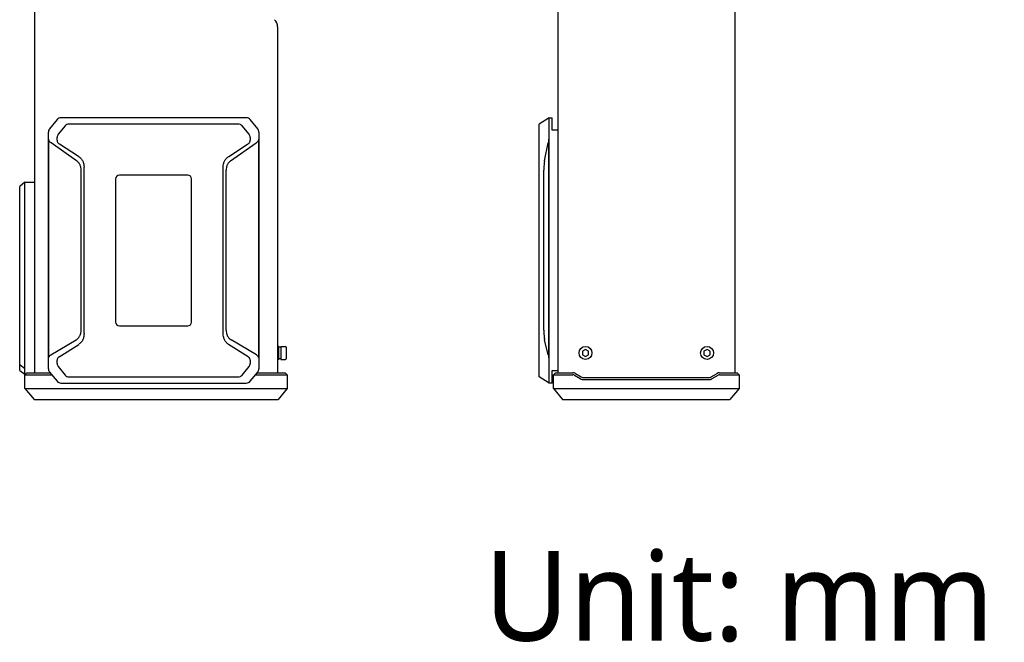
# Model space of a CAD drawing. Header units: millimetres. Extents: x 97 to 480, y 50 to 379.
# Tile 4 of 7: x 282 to 480, y 50 to 175. Entities that reach past the tile are written whole.
import ezdxf

# ---------------------------------------------------------------- set-up
doc = ezdxf.new("R2010")
doc.units = ezdxf.units.MM
doc.header["$LTSCALE"] = 32.67
doc.layers.get('0').update_dxf_attribs({"linetype": 'CONTINUOUS'})
doc.layers.add('00_COMPONENTS', color=7, linetype='CONTINUOUS')
doc.styles.get("Standard").update_dxf_attribs({"font": 'Roboto-Regular.ttf'})

msp = doc.modelspace()

# ---------------------------------------------------------------- linework, layer by layer
at = {"layer": '00_COMPONENTS', "color": 7}
for p, q in [((285.2799, 356.4716), (285.2799, 104.4416)), ((425.7772, 356.4716), (425.7772, 104.4416)), ((390.2772, 191.7066), (390.2772, 104.4416)), ((334.0299, 173.8782), (334.0299, 104.4416)), ((289.7823, 155.2407), (288.2591, 153.3831)), ((327.7591, 155.6066), (290.5556, 155.6066)), ((326.1331, 154.3566), (292.1817, 154.3566)), ((330.0556, 153.3831), (328.5324, 155.2407)), ((388.5272, 155.6066), (386.5272, 154.3566)), ((386.5272, 103.6066), (386.5272, 154.3566)), ((388.5272, 155.6066), (389.1272, 155.6066)), ((388.5272, 102.3566), (388.5272, 155.6066)), ((389.1272, 153.1066), (389.1272, 155.6066)), ((288.0324, 105.2142), (288.0324, 152.7491)), ((291.4084, 153.9907), (290.0091, 152.2842)), ((328.3056, 152.2842), (326.9063, 153.9907)), ((330.2824, 152.7491), (330.2824, 105.2142)), ((390.2772, 153.1066), (389.1272, 153.1066)), ((288.1199, 107.3968), (288.1199, 151.3004)), ((293.7118, 146.9587), (288.5852, 150.5484)), ((289.7824, 151.0958), (289.7824, 151.6502)), ((294.0953, 147.8484), (290.2926, 150.2803)), ((324.2194, 147.8484), (328.0221, 150.2803)), ((324.6029, 146.9587), (329.7295, 150.5484)), ((328.5324, 151.6502), (328.5324, 151.0958)), ((330.1949, 151.3004), (330.1949, 107.3968)), ((387.6084, 146.9587), (388.3591, 150.5484)), ((388.4272, 151.3004), (388.4272, 107.3968)), ((294.6074, 113.0054), (294.6074, 145.0828)), ((295.1965, 112.3074), (295.1965, 145.7034)), ((323.1182, 112.3074), (323.1182, 145.7034)), ((323.7074, 113.0054), (323.7074, 145.0828)), ((387.4772, 113.0054), (387.4772, 145.0828)), ((283.2799, 142.6828), (282.2799, 141.8168)), ((283.2799, 142.6828), (285.2799, 142.6828)), ((283.2799, 104.1466), (283.2799, 142.6828)), ((301.5324, 143.3566), (301.5324, 114.6066)), ((316.0324, 144.1066), (302.2824, 144.1066)), ((316.7824, 114.6066), (316.7824, 143.3566)), ((282.2799, 104.8966), (282.2799, 141.8168)), ((302.2824, 113.8566), (316.0324, 113.8566)), ((288.5172, 108.0256), (293.5945, 111.0319)), ((329.7975, 108.0256), (324.7202, 111.0319)), ((388.3691, 108.0256), (387.6255, 111.0319)), ((290.174, 107.6071), (294.1163, 110.1283)), ((328.1407, 107.6071), (324.1984, 110.1283)), ((334.2799, 109.7066), (334.0299, 109.7066)), ((334.2799, 107.1066), (334.2799, 109.7066)), ((334.6549, 109.5566), (334.2799, 109.5566)), ((334.6549, 109.7066), (335.6299, 109.7066)), ((334.6549, 109.7066), (334.6549, 107.1066)), ((335.7799, 109.5566), (335.7799, 107.2566)), ((395.2025, 108.768), (395.2019, 108.0463)), ((395.8279, 109.1283), (395.2025, 108.768)), ((396.4525, 108.7669), (395.8279, 109.1283)), ((396.4519, 108.0453), (396.4525, 108.7669)), ((419.6025, 108.768), (419.6019, 108.0463)), ((420.2279, 109.1283), (419.6025, 108.768)), ((420.8525, 108.7669), (420.2279, 109.1283)), ((420.8519, 108.0453), (420.8525, 108.7669)), ((289.7824, 106.3131), (289.7824, 106.9338)), ((328.5324, 106.9338), (328.5324, 106.3131)), ((334.2799, 107.1066), (334.0299, 107.1066)), ((334.6549, 107.2566), (334.2799, 107.2566)), ((334.6549, 107.1066), (335.6299, 107.1066)), ((395.2019, 108.0463), (395.8266, 107.6849)), ((395.8266, 107.6849), (396.4519, 108.0453)), ((419.6019, 108.0463), (420.2266, 107.6849)), ((420.2266, 107.6849), (420.8519, 108.0453)), ((282.2799, 106.0641), (283.2799, 105.2825)), ((282.2799, 104.8966), (283.2799, 104.1466)), ((290.0091, 105.679), (291.4084, 103.9726)), ((326.9063, 103.9726), (328.3056, 105.679)), ((389.1272, 104.8566), (390.2772, 104.8566)), ((389.1272, 102.3566), (389.1272, 104.8566)), ((283.4349, 104.1466), (283.2799, 104.1466)), ((283.7299, 104.4416), (283.3299, 104.0416)), ((283.3299, 104.0416), (288.7007, 104.0416)), ((283.3299, 101.2916), (283.3299, 104.0416)), ((283.7299, 104.4416), (288.3727, 104.4416)), ((288.2591, 104.5801), (289.7823, 102.7226)), ((292.1817, 103.6066), (326.1331, 103.6066)), ((328.5324, 102.7226), (330.0556, 104.5801)), ((329.6141, 104.0416), (335.9799, 104.0416)), ((329.9421, 104.4416), (335.5799, 104.4416)), ((335.5799, 104.4416), (335.9799, 104.0416)), ((335.9799, 104.0416), (335.9799, 101.2916)), ((388.5272, 102.3566), (386.5272, 103.6066)), ((389.7772, 104.4416), (389.3772, 104.0416)), ((389.3772, 104.0416), (393.3076, 104.0416)), ((389.3772, 101.2916), (389.3772, 104.0416)), ((389.7772, 104.4416), (393.3076, 104.4416)), ((393.6163, 103.9561), (394.7812, 103.2572)), ((393.8221, 104.2991), (394.987, 103.6002)), ((395.5015, 103.4577), (420.5534, 103.4577)), ((395.5015, 103.0577), (420.5534, 103.0577)), ((421.0679, 103.6002), (422.2328, 104.2991)), ((421.2737, 103.2572), (422.4386, 103.9561)), ((422.7473, 104.4416), (426.2772, 104.4416)), ((422.7473, 104.0416), (426.6772, 104.0416)), ((426.2772, 104.4416), (426.6772, 104.0416)), ((426.6772, 104.0416), (426.6772, 101.2916)), ((283.3299, 101.2916), (335.9799, 101.2916)), ((283.3299, 101.2916), (285.1799, 99.0416)), ((290.5556, 102.3566), (327.7591, 102.3566)), ((335.9799, 101.2916), (334.1299, 99.0416)), ((389.1272, 102.3566), (388.5272, 102.3566)), ((389.3772, 101.2916), (426.6772, 101.2916)), ((389.3772, 101.2916), (391.2272, 99.0416)), ((426.6772, 101.2916), (424.8272, 99.0416)), ((285.1799, 99.0416), (334.1299, 99.0416)), ((391.2272, 99.0416), (424.8272, 99.0416))]:
    msp.add_line(p, q, dxfattribs=at)
for centre in [(395.8272, 108.4066), (420.2272, 108.4066)]:
    msp.add_circle(centre, 1.3, dxfattribs=at)
for centre, radius, start, end in [((332.0299, 173.8782), 2, 0, 45), ((290.5556, 154.6066), 1, 90, 140.648247), ((292.1817, 153.3566), 1, 90, 140.648247), ((326.1331, 153.3566), 1, 39.351753, 90), ((327.7591, 154.6066), 1, 39.351753, 90), ((289.0324, 152.7491), 1, 140.648247, 180), ((290.7824, 151.6502), 1, 140.648247, 180), ((327.5324, 151.6502), 1, 0, 39.351753), ((329.2824, 152.7491), 1, 0, 39.351753), ((302.2824, 143.3566), 0.75, 90, 180), ((316.0324, 143.3566), 0.75, 0, 90), ((302.2824, 114.6066), 0.75, 180, 270), ((316.0324, 114.6066), 0.75, 270, 360), ((335.6299, 109.5566), 0.15, 0, 90), ((335.6299, 107.2566), 0.15, 270, 360), ((289.0324, 105.2142), 1, 180, 219.351753), ((290.7824, 106.3131), 1, 180, 219.351753), ((327.5324, 106.3131), 1, 320.648247, 360), ((329.2824, 105.2142), 1, 320.648247, 360), ((292.1817, 104.6066), 1, 219.351753, 270), ((326.1331, 104.6066), 1, 270, 320.648247), ((393.3076, 103.4416), 1, 59.036274, 90), ((393.3076, 103.4416), 0.6, 59.036274, 90), ((395.5015, 104.4577), 1.4, 239.036274, 270), ((395.5015, 104.4577), 1, 239.036274, 270), ((420.5534, 104.4577), 1, 270, 300.963726), ((420.5534, 104.4577), 1.4, 270, 300.963726), ((422.7473, 103.4416), 1, 90, 120.963726), ((422.7473, 103.4416), 0.6, 90, 120.963726), ((290.5556, 103.3566), 1, 219.351753, 270), ((327.7591, 103.3566), 1, 270, 320.648247)]:
    msp.add_arc(centre, radius, start, end, dxfattribs=at)
for points, knots in [([(288.5852, 150.5484), (288.5227, 150.5921), (288.4038, 150.689), (288.2538, 150.8641), (288.165, 151.0363), (288.1266, 151.1852), (288.1199, 151.262), (288.1199, 151.3004)], [0, 0, 0, 0, 0.24939783, 0.49911427, 0.7491017, 0.87452564, 1, 1, 1, 1]), ([(289.7824, 151.0958), (289.7824, 151.054), (289.7893, 150.9703), (289.8295, 150.8078), (289.9243, 150.6187), (290.0891, 150.4278), (290.2223, 150.3253), (290.2926, 150.2803)], [0, 0, 0, 0, 0.12510689, 0.25022779, 0.49994175, 0.74989493, 1, 1, 1, 1]), ([(328.0221, 150.2803), (328.0924, 150.3253), (328.2257, 150.4278), (328.3904, 150.6187), (328.4852, 150.8078), (328.5254, 150.9703), (328.5324, 151.054), (328.5324, 151.0958)], [0, 0, 0, 0, 0.25010507, 0.50005824, 0.74977221, 0.87489311, 1, 1, 1, 1]), ([(330.1949, 151.3004), (330.1949, 151.262), (330.1881, 151.1852), (330.1497, 151.0363), (330.0609, 150.8641), (329.9109, 150.689), (329.792, 150.5921), (329.7295, 150.5484)], [0, 0, 0, 0, 0.12547441, 0.2508984, 0.5008859, 0.7506024, 1, 1, 1, 1]), ([(388.4272, 151.3004), (388.4272, 151.225), (388.4237, 151.081), (388.409, 150.8787), (388.3878, 150.7032), (388.3692, 150.5966), (388.3591, 150.5484)], [0, 0, 0, 0, 0.29919654, 0.57096391, 0.80457652, 1, 1, 1, 1]), ([(294.6074, 145.0828), (294.6074, 145.2633), (294.5836, 145.5354), (294.495, 145.886), (294.3983, 146.1394), (294.2704, 146.3785), (294.1122, 146.5983), (293.926, 146.7944), (293.7854, 146.9072), (293.7118, 146.9587)], [0, 0, 0, 0, 0.25042037, 0.37569516, 0.50086853, 0.62590549, 0.75077878, 0.87547557, 1, 1, 1, 1]), ([(294.0953, 147.8484), (294.1837, 147.7919), (294.3531, 147.667), (294.5794, 147.4469), (294.7733, 147.1979), (294.9318, 146.925), (295.0532, 146.6337), (295.1656, 146.229), (295.1965, 145.9129), (295.1965, 145.7034)], [0, 0, 0, 0, 0.1250332, 0.25006328, 0.37509365, 0.50012824, 0.62517025, 0.75022166, 1, 1, 1, 1]), ([(323.1182, 145.7034), (323.1182, 145.9129), (323.1491, 146.229), (323.2615, 146.6337), (323.3829, 146.925), (323.5414, 147.1979), (323.7354, 147.4469), (323.9616, 147.667), (324.131, 147.7919), (324.2194, 147.8484)], [0, 0, 0, 0, 0.2497783, 0.37482972, 0.49987173, 0.62490632, 0.74993671, 0.87496679, 1, 1, 1, 1]), ([(324.6029, 146.9587), (324.5294, 146.9072), (324.3888, 146.7944), (324.2025, 146.5983), (324.0443, 146.3785), (323.9165, 146.1395), (323.8197, 145.886), (323.7311, 145.5354), (323.7074, 145.2633), (323.7074, 145.0828)], [0, 0, 0, 0, 0.12452442, 0.24922121, 0.3740945, 0.49913146, 0.62430484, 0.74957963, 1, 1, 1, 1]), ([(387.6084, 146.9587), (387.5967, 146.9028), (387.575, 146.7817), (387.5484, 146.5871), (387.5258, 146.3693), (387.5007, 146.0452), (387.4816, 145.6142), (387.4772, 145.2626), (387.4772, 145.0828)], [0, 0, 0, 0, 0.09103519, 0.19586093, 0.31284148, 0.43976912, 0.71367635, 1, 1, 1, 1]), ([(293.5945, 111.0319), (293.6775, 111.081), (293.8367, 111.1914), (294.0485, 111.3905), (294.2284, 111.6194), (294.3732, 111.8724), (294.4821, 112.143), (294.5812, 112.5189), (294.6074, 112.8114), (294.6074, 113.0054)], [0, 0, 0, 0, 0.12446844, 0.2491205, 0.37397016, 0.49900758, 0.62420204, 0.74951209, 1, 1, 1, 1]), ([(323.7074, 113.0054), (323.7074, 112.8114), (323.7335, 112.5189), (323.8326, 112.143), (323.9415, 111.8724), (324.0863, 111.6194), (324.2662, 111.3905), (324.478, 111.1914), (324.6372, 111.081), (324.7202, 111.0319)], [0, 0, 0, 0, 0.25048792, 0.37579795, 0.50099241, 0.62602984, 0.7508795, 0.87553156, 1, 1, 1, 1]), ([(387.4772, 113.0054), (387.4772, 112.8123), (387.4821, 112.4353), (387.5032, 111.9744), (387.5316, 111.6309), (387.5572, 111.4046), (387.5873, 111.2072), (387.6121, 111.0865), (387.6255, 111.0319)], [0, 0, 0, 0, 0.29220177, 0.57044251, 0.69795105, 0.81369769, 0.91498909, 1, 1, 1, 1]), ([(295.1965, 112.3074), (295.1965, 112.0961), (295.1676, 111.7774), (295.061, 111.3674), (294.9448, 111.0712), (294.7912, 110.7924), (294.6007, 110.5374), (294.3757, 110.3122), (294.2054, 110.1853), (294.1163, 110.1283)], [0, 0, 0, 0, 0.24982597, 0.37487903, 0.49992026, 0.62494978, 0.74996984, 0.87498478, 1, 1, 1, 1]), ([(324.1984, 110.1283), (324.1093, 110.1853), (323.939, 110.3122), (323.714, 110.5374), (323.5235, 110.7924), (323.3699, 111.0712), (323.2537, 111.3674), (323.1471, 111.7774), (323.1182, 112.0961), (323.1182, 112.3074)], [0, 0, 0, 0, 0.12501522, 0.25003016, 0.37505022, 0.50007974, 0.62512097, 0.75017403, 1, 1, 1, 1]), ([(288.1199, 107.3968), (288.1199, 107.4618), (288.1391, 107.5925), (288.2253, 107.77), (288.3556, 107.9167), (288.4615, 107.9927), (288.5172, 108.0256)], [0, 0, 0, 0, 0.25057737, 0.50077518, 0.75056601, 1, 1, 1, 1]), ([(290.174, 107.6071), (290.117, 107.5707), (290.0097, 107.4862), (289.882, 107.3258), (289.8003, 107.1374), (289.7824, 107.0014), (289.7824, 106.9338)], [0, 0, 0, 0, 0.25018074, 0.50020239, 0.75010027, 1, 1, 1, 1]), ([(328.5324, 106.9338), (328.5324, 107.0014), (328.5144, 107.1374), (328.4327, 107.3258), (328.305, 107.4862), (328.1977, 107.5707), (328.1407, 107.6071)], [0, 0, 0, 0, 0.24989973, 0.49979761, 0.74981926, 1, 1, 1, 1]), ([(329.7975, 108.0256), (329.8532, 107.9927), (329.9591, 107.9167), (330.0894, 107.77), (330.1757, 107.5925), (330.1949, 107.4618), (330.1949, 107.3968)], [0, 0, 0, 0, 0.24943426, 0.49922536, 0.7494231, 1, 1, 1, 1]), ([(388.3691, 108.0256), (388.3784, 107.9879), (388.3951, 107.9013), (388.4131, 107.7557), (388.4247, 107.584), (388.4272, 107.4611), (388.4272, 107.3968)], [0, 0, 0, 0, 0.18427692, 0.41743256, 0.69537876, 1, 1, 1, 1])]:
    msp.add_open_spline(points, degree=3, knots=knots, dxfattribs=at)

# ---------------------------------------------------------------- texts
at = {"insert": (375.4631, 68.6537), "char_height": 18, "width": 118.287516, "attachment_point": 1}
msp.add_mtext('Unit: mm', dxfattribs=at)

doc.saveas('drawing.dxf')
